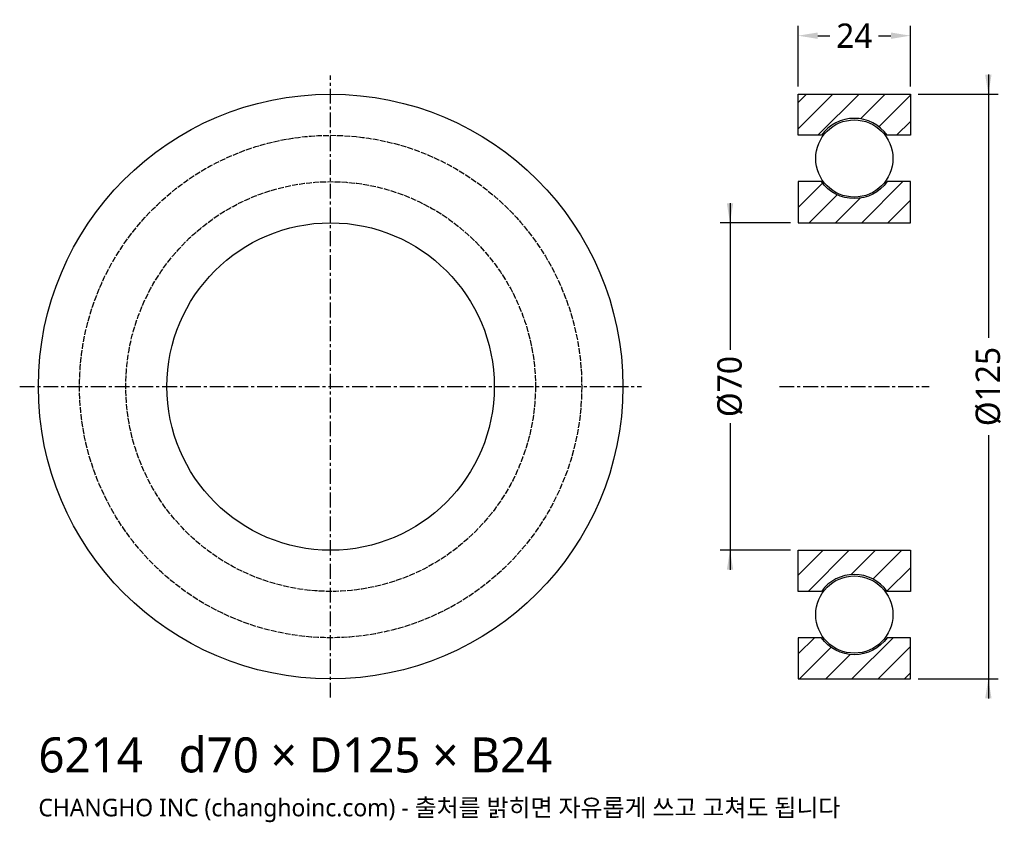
# Model space of a CAD drawing. Header units: millimetres. Extents: x -66 to 144, y -93 to 78.
import ezdxf

# ---------------------------------------------------------------- set-up
doc = ezdxf.new("R2010")
doc.units = ezdxf.units.MM
doc.linetypes.add('CENTER', pattern=[5.08, 3.175, -0.635, 0.635, -0.635])
doc.linetypes.add('DASHED', pattern=[1.524, 1.27, -0.254])
for name, color, linetype in [('문자', 7, 'CONTINUOUS'), ('숨은선', 3, 'DASHED'), ('외형선', 7, 'CONTINUOUS'), ('중심선', 1, 'CENTER'), ('치수', 4, 'CONTINUOUS'), ('해칭', 8, 'CONTINUOUS')]:
    doc.layers.add(name, color=color, linetype=linetype)
doc.styles.add('CH_KOR', font='malgun.ttf')
doc.dimstyles.new('CH_DIM', dxfattribs={"dimtxt": 2.5, "dimasz": 2, "dimexe": 1, "dimexo": 0.8, "dimgap": 0.8, "dimtad": 1, "dimdec": 0, "dimtxsty": 'CH_KOR', "dimcen": 2.5, "dimclrd": 4, "dimclre": 4, "dimclrt": 4, "dimazin": 3, "dimtfac": 1, "dimtmove": 0, "dimatfit": 3})

# ---------------------------------------------------------------- blocks, each defined once
blk = doc.blocks.new('_CLOSEDFILLED')
at = {"color": 0, "linetype": 'BYBLOCK'}
blk.add_solid([(-1, 0.164), (0, 0), (-1, -0.164)], dxfattribs=at)
blk = doc.blocks.new('*D1')
at = {"color": 4}
for p, q in [((140.67, 66.67), (140.67, 10.42)), ((125.67, 62.5), (142.75, 62.5)), ((140.67, -10.42), (140.67, -66.67)), ((125.67, -62.5), (142.75, -62.5))]:
    blk.add_line(p, q, dxfattribs=at)
at = {"layer": 'Defpoints'}
for p in [(124, 62.5), (140.67, 62.5), (124, -62.5)]:
    blk.add_point(p, dxfattribs=at)
at = {"layer": '치수', "color": 4, "xscale": 4.166666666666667, "yscale": 4.166666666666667}
for p, rotation in [((140.67, 62.5), 270), ((140.67, -62.5), 90)]:
    blk.add_blockref('_CLOSEDFILLED', p, dxfattribs=dict(at, rotation=rotation))
at = {"layer": '치수', "color": 4, "insert": (140.67, 0), "char_height": 5.208, "attachment_point": 5, "rotation": 90, "style": 'CH_KOR'}
blk.add_mtext('Ø125', dxfattribs=at)
blk = doc.blocks.new('*D2')
at = {"color": 4}
for p, q in [((85.42, 39.17), (85.42, 7.81)), ((98.33, 35), (83.33, 35)), ((85.42, -7.81), (85.42, -39.17)), ((98.33, -35), (83.33, -35))]:
    blk.add_line(p, q, dxfattribs=at)
at = {"layer": 'Defpoints'}
for p in [(85.42, 35), (100, 35), (100, -35)]:
    blk.add_point(p, dxfattribs=at)
at = {"layer": '치수', "color": 4, "xscale": 4.166666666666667, "yscale": 4.166666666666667}
for p, rotation in [((85.42, 35), 270), ((85.42, -35), 90)]:
    blk.add_blockref('_CLOSEDFILLED', p, dxfattribs=dict(at, rotation=rotation))
at = {"layer": '치수', "color": 4, "insert": (85.42, 0), "char_height": 5.208, "attachment_point": 5, "rotation": 90, "style": 'CH_KOR'}
blk.add_mtext('Ø70', dxfattribs=at)
blk = doc.blocks.new('*D3')
at = {"color": 4}
for p, q in [((100, 64.17), (100, 77.08)), ((124, 64.17), (124, 77.08)), ((104.17, 75), (106.79, 75)), ((117.21, 75), (119.83, 75))]:
    blk.add_line(p, q, dxfattribs=at)
at = {"layer": 'Defpoints'}
for p in [(100, 75), (100, 62.5), (124, 62.5)]:
    blk.add_point(p, dxfattribs=at)
at = {"layer": '치수', "color": 4, "xscale": 4.166666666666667, "yscale": 4.166666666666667, "rotation": 180}
blk.add_blockref('_CLOSEDFILLED', (100, 75), dxfattribs=at)
at = {"layer": '치수', "color": 4, "xscale": 4.166666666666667, "yscale": 4.166666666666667}
blk.add_blockref('_CLOSEDFILLED', (124, 75), dxfattribs=at)
at = {"layer": '치수', "color": 4, "insert": (112, 75), "char_height": 5.208, "attachment_point": 5, "style": 'CH_KOR'}
blk.add_mtext('24', dxfattribs=at)

msp = doc.modelspace()

# ---------------------------------------------------------------- hatches: boundary and pattern name
at = {"layer": '해칭'}
h = msp.add_hatch(dxfattribs=at)
h.set_pattern_fill('ANSI31', scale=1.25)
h.paths.add_polyline_path([(100, 62.5), (124, 62.5), (124, 53.7), (119.01, 53.7, 0.51797), (104.99, 53.7), (100, 53.7)])
h = msp.add_hatch(dxfattribs=at)
h.set_pattern_fill('ANSI31', scale=1.25)
h.paths.add_polyline_path([(100, 35), (124, 35), (124, 43.8), (119.01, 43.8, -0.51797), (104.99, 43.8), (100, 43.8)])
h = msp.add_hatch(dxfattribs=at)
h.set_pattern_fill('ANSI31', scale=1.25)
h.paths.add_polyline_path([(100, -35), (124, -35), (124, -43.8), (119.01, -43.8, 0.51797), (104.99, -43.8), (100, -43.8)])
h = msp.add_hatch(dxfattribs=at)
h.set_pattern_fill('ANSI31', scale=1.25)
h.paths.add_polyline_path([(100, -62.5), (124, -62.5), (124, -53.7), (119.01, -53.7, -0.51797), (104.99, -53.7), (100, -53.7)])

# ---------------------------------------------------------------- linework, layer by layer
at = {"layer": '숨은선'}
for radius in [53.7, 43.8]:
    msp.add_circle((0, 0), radius, dxfattribs=at)
at = {"layer": '외형선'}
for points in [[(100, 62.5), (124, 62.5), (124, 53.7), (119.01, 53.7, 0.51797), (104.99, 53.7), (100, 53.7)], [(100, 35), (124, 35), (124, 43.8), (119.01, 43.8, -0.51797), (104.99, 43.8), (100, 43.8)], [(100, -35), (124, -35), (124, -43.8), (119.01, -43.8, 0.51797), (104.99, -43.8), (100, -43.8)], [(100, -62.5), (124, -62.5), (124, -53.7), (119.01, -53.7, -0.51797), (104.99, -53.7), (100, -53.7)]]:
    msp.add_lwpolyline(points, format="xyb", close=True, dxfattribs=at)
for centre, radius in [((0, 0), 62.5), ((112, 48.75), 8.25), ((0, 0), 35), ((112, -48.75), 8.25)]:
    msp.add_circle(centre, radius, dxfattribs=at)
at = {"layer": '중심선'}
for p, q in [((0, -66.5), (0, 66.5)), ((-66.5, 0), (66.5, 0)), ((96, 0), (128, 0))]:
    msp.add_line(p, q, dxfattribs=at)

# ---------------------------------------------------------------- texts
at = {"layer": '문자', "style": 'CH_KOR'}
for s, height, p in [('6214   d70 × D125 × B24', 7.5, (-62.5, -82.5)), ('CHANGHO INC (changhoinc.com) - 출처를 밝히면 자유롭게 쓰고 고쳐도 됩니다', 3.75, (-62.5, -91.88))]:
    msp.add_text(s, height=height, dxfattribs=at).set_placement(p)

# ---------------------------------------------------------------- dimensions: what is measured, and where the dimension line sits
at = {"layer": '치수'}
dim = msp.add_linear_dim(base=(100, 75), p1=(100, 62.5), p2=(124, 62.5), dimstyle='CH_DIM', override={"dimscale": 2.083333}, dxfattribs=at)
dim.commit()
dim.dimension.update_dxf_attribs({"geometry": '*D3', "text_midpoint": (112, 75)})
for base, p1, p2, text, picture, middle in [((140.67, 62.5), (124, 62.5), (124, -62.5), 'Ø125', '*D1', (140.67, 0)), ((85.42, 35), (100, 35), (100, -35), 'Ø70', '*D2', (85.42, 0))]:
    dim = msp.add_linear_dim(base=base, p1=p1, p2=p2, angle=90, text=text, dimstyle='CH_DIM', override={"dimscale": 2.083333}, dxfattribs=at)
    dim.commit()
    dim.dimension.update_dxf_attribs({"geometry": picture, "text_midpoint": middle})

doc.saveas('drawing.dxf')
